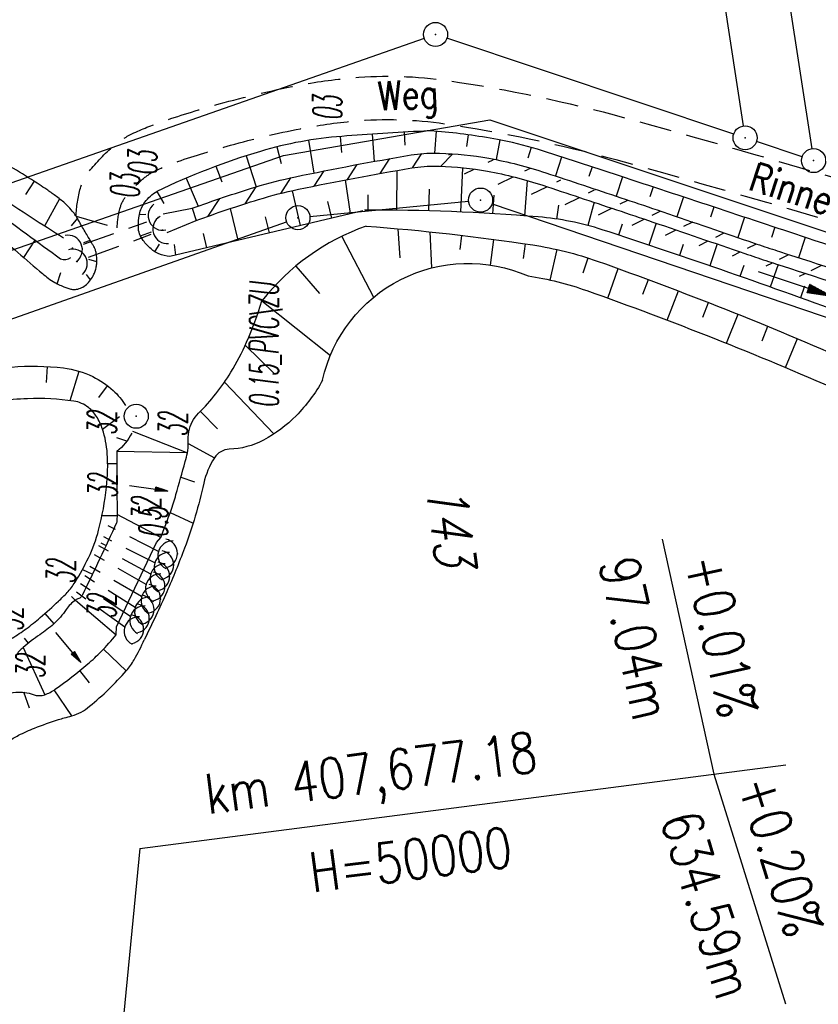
# Model space of a CAD drawing. Extents: x 446005 to 446745, y 447032 to 448234.
# Tile 94 of 127: x 446447 to 446497, y 447542 to 447603. Entities that reach past the tile are written whole.
import ezdxf

# ---------------------------------------------------------------- set-up
doc = ezdxf.new("R2010")
doc.units = 0
doc.header["$LTSCALE"] = 2
doc.header["$MEASUREMENT"] = 0
doc.linetypes.add('AUSGEZOGEN', pattern=[0])
doc.linetypes.add('GESTRICH-X2', pattern=[1.5, 1, -0.5])
doc.layers.get('0').update_dxf_attribs({"linetype": 'AUSGEZOGEN'})
for name, color, linetype in [('200-FLSTNR', 8, 'AUSGEZOGEN'), ('200-GRENZL', 8, 'AUSGEZOGEN'), ('200-GRENZP', 8, 'AUSGEZOGEN'), ('ANMERKUNG', 7, 'CONTINUOUS'), ('BOESCHG', 250, 'AUSGEZOGEN'), ('DURCHL', 200, 'GESTRICH-X2'), ('FBRTOP', 250, 'AUSGEZOGEN'), ('GRABEN', 250, 'AUSGEZOGEN'), ('NZ', 250, 'AUSGEZOGEN'), ('PFEILTOP', 200, 'AUSGEZOGEN'), ('Rinne', 200, 'CONTINUOUS'), ('RRB', 250, 'AUSGEZOGEN'), ('SCHSYMBOL', 200, 'AUSGEZOGEN'), ('sonstige Schächte', 4, 'AUSGEZOGEN'), ('WEG', 250, 'GESTRICH-X2')]:
    doc.layers.add(name, color=color, linetype=linetype)
doc.styles.add('ROMANS', font='romans.shx', dxfattribs={"width": 0.8})

# ---------------------------------------------------------------- blocks, each defined once
blk = doc.blocks.new('DL')
at = {"color": 0}
blk.add_arc((-0.3106833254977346, 0.0246800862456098), 0.9100732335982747, 282.5363002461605, 77.46369975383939, dxfattribs=at)
blk.add_point((0.5969366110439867, 0.0027149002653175), dxfattribs=at)
blk = doc.blocks.new('40')
at = {"color": 0}
blk.add_arc((0.0246800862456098, 0.3106833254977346), 0.9100732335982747, 192.5363002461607, 347.4636997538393, dxfattribs=at)
blk.add_point((0, 0), dxfattribs=at)
blk = doc.blocks.new('PFEIL2')
at = {"color": 0}
for p, q in [((0.8796887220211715, 0.0024565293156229), (-2.401395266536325, -0.0115320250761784)), ((0.8808543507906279, -0.2709205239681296), (0.8785230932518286, 0.2758335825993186)), ((0.8785230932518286, 0.2758335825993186), (2.429089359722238, 0.0090619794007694)), ((0.9110887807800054, 0.2702307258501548), (0.8785706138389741, 0.2646884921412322)), ((0.9651190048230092, 0.2609349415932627), (0.8786494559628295, 0.2461975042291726)), ((1.01914922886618, 0.2516391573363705), (0.8787282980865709, 0.2277065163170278)), ((1.073179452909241, 0.24234337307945), (0.8788071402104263, 0.2092155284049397)), ((1.127209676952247, 0.2330475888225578), (0.8788859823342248, 0.1907245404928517)), ((1.181239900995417, 0.2237518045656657), (0.8789648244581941, 0.1722335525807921)), ((1.235270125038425, 0.2144560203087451), (0.8790436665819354, 0.1537425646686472)), ((1.289300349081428, 0.2051602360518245), (0.8791225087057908, 0.1352515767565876)), ((1.34333057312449, 0.195864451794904), (0.8792013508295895, 0.1167605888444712)), ((1.397360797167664, 0.1865686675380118), (0.8792801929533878, 0.0982696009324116)), ((1.451391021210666, 0.1772728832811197), (0.8793590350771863, 0.0797786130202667)), ((1.505421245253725, 0.1679770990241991), (0.8794378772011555, 0.0612876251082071)), ((1.559451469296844, 0.1586813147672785), (0.8795167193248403, 0.0427966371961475)), ((1.613481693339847, 0.1493855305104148), (0.8795955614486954, 0.024305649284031)), ((1.66751191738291, 0.140089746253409), (0.8796744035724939, 0.005814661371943)), ((1.721542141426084, 0.1307939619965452), (0.8797532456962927, -0.0126763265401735)), ((1.775572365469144, 0.1214981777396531), (0.8798320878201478, -0.0311673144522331)), ((1.82960258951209, 0.1122023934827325), (0.8799109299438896, -0.0496583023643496)), ((1.883632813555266, 0.1029066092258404), (0.8799897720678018, -0.0681492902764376)), ((1.937663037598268, 0.0936108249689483), (0.8800686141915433, -0.08664027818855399)), ((1.991693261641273, 0.0843150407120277), (0.8801474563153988, -0.105131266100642)), ((2.045723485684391, 0.0750192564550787), (0.8802262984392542, -0.1236222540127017)), ((2.099753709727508, 0.0657234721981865), (0.8803051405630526, -0.1421132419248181)), ((2.153783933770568, 0.056427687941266), (0.8803839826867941, -0.1606042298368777)), ((2.207814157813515, 0.0471319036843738), (0.8804628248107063, -0.1790952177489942)), ((2.261844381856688, 0.0378361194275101), (0.8805416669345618, -0.1975862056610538)), ((2.31587460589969, 0.0285403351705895), (0.8806205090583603, -0.2160771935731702)), ((2.36990482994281, 0.0192445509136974), (0.8806993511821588, -0.2345681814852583)), ((2.423935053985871, 0.009948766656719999), (0.8807781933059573, -0.2530591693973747)), ((2.429089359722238, 0.0090619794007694), (0.8808543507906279, -0.2709205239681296))]:
    blk.add_line(p, q, dxfattribs=at)
blk = doc.blocks.new('GST')
at = {"color": 0}
blk.add_circle((0, 0), 0.75, dxfattribs=at)
blk.add_point((0, 0), dxfattribs=at)
blk = doc.blocks.new('10')
blk.add_blockref('GST', (0, 0))

msp = doc.modelspace()

# ---------------------------------------------------------------- hatches: boundary and pattern name
at = {"layer": 'Rinne'}
h = msp.add_hatch(dxfattribs=at)
h.set_pattern_fill('_USER', color=256, scale=1.5, angle=45, style=0, pattern_type=0)
h.set_pattern_definition([(26.38727292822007, (446481.127044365, 447593.3786282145), (-0.6666543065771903, 1.343715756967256), [])])
edge = h.paths.add_edge_path()
edge.add_arc((446472.8161718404, 447574.0199975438), 20.13901576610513, 79.78216072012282, 88.32739852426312, ccw=False)
edge.add_arc((446471.9099050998, 447568.9921612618), 25.24787641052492, 71.68070328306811, 79.78216072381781, ccw=False)
edge.add_arc((445928.1340679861, 445926.62159351), 1755.297945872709, 71.52270031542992, 71.68070328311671, ccw=False)
edge.add_arc((446347.4205713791, 447181.3887559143), 432.3309002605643, 71.20432964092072, 71.52270023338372, ccw=False)
edge.add_arc((445869.9028762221, 445778.3422165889), 1914.411444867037, 71.02325924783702, 71.20432964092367, ccw=False)
edge.add_arc((446525.3384950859, 447684.378698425), 101.1705853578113, 251.0232595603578, 251.8109236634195)
edge.add_arc((446543.6002412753, 447739.9578257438), 159.6729850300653, 251.8109236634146, 252.0392630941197)
edge.add_arc((438929.9944596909, 424252.9349435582), 24530.55254787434, 72.02084160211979, 72.03926391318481, ccw=False)
edge.add_arc((445939.7437911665, 445853.4571388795), 1821.101986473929, 71.9207747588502, 72.02084160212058, ccw=False)
edge.add_arc((444467.9341334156, 441344.9147954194), 6563.799291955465, 71.86806602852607, 71.92077440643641, ccw=False)
edge.add_arc((446472.8243685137, 447574.3609680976), 20.6099029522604, 79.78216071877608, 88.37160354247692, ccw=False)
edge.add_arc((446471.8647288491, 447569.0370265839), 26.01964061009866, 71.67754822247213, 79.7821607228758, ccw=False)
edge.add_arc((445908.3744619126, 445867.4368407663), 1818.494040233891, 71.52270039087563, 71.6775482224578, ccw=False)
edge.add_arc((446348.5971635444, 447184.8581989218), 429.4673803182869, 71.20406293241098, 71.52270008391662, ccw=False)
edge.add_arc((445867.0879104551, 445770.1052214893), 1923.916157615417, 71.02383792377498, 71.20406293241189, ccw=False)
edge.add_arc((446525.4965494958, 447684.8502654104), 100.8679096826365, 251.0238377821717, 251.8109468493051)
edge.add_arc((446543.8154174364, 447740.6033173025), 159.5533739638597, 251.8109468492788, 252.0392565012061)
edge.add_arc((438931.5684794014, 424257.7817471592), 24526.25656496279, 72.0208425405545, 72.03925714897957, ccw=False)
edge.add_arc((445939.8370208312, 445853.7420970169), 1821.602165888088, 71.92077433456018, 72.02084254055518, ccw=False)
edge.add_arc((444468.9381343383, 441347.989560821), 6561.364760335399, 71.86804851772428, 71.92077463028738, ccw=False)
edge.add_line((446510.877132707, 447583.5322513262), (446510.628867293, 447582.7717486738))

# ---------------------------------------------------------------- linework, layer by layer
at = {"layer": '200-GRENZL'}
for p, q in [((446447.2745003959, 447889.1587612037), (446492.3454324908, 447596.6612290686)), ((446455.8842406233, 447859.6780194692), (446496.6155713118, 447595.2407156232)), ((446472.4518543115, 447602.121807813), (446433.9684235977, 447588.6572415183)), ((446491.7486716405, 447596.1576325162), (446473.8715215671, 447602.1319015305)), ((446463.6785551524, 447594.8187979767), (446476.5513939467, 447597.0496294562)), ((446476.5513939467, 447597.0496294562), (446548.2990089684, 447573.0867271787)), ((446496.0179485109, 447594.7359978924), (446493.1721808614, 447595.6831364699)), ((446434.6084591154, 447584.6867057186), (446463.6785551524, 447594.8187979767)), ((446465.3267906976, 447591.0115808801), (446475.2233882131, 447591.9673798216)), ((446476.6805270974, 447591.7988233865), (446558.7598149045, 447563.9706948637)), ((446435.2771135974, 447580.5898134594), (446463.8732798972, 447590.6894685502))]:
    msp.add_line(p, q, dxfattribs=at)
at = {"layer": 'BOESCHG'}
for p, q in [((446473.2051869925, 447596.3319976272), (446473.1008357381, 447594.9685086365)), ((446465.2317187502, 447595.7646638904), (446465.5665085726, 447593.7255285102)), ((446467.2165280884, 447596.0066958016), (446467.2974963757, 447594.996190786)), ((446469.2113664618, 447596.1503553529), (446469.3258024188, 447594.4475205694)), ((446471.2074767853, 447596.2750617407), (446471.2545625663, 447595.4597085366)), ((446475.1926713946, 447596.1098334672), (446475.0934013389, 447595.3788364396)), ((446477.1674560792, 447595.7941264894), (446476.9351083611, 447594.5578602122)), ((446463.2737163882, 447595.3593562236), (446463.5321693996, 447594.3278523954)), ((446479.110971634, 447595.325400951), (446478.9116832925, 447594.651511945)), ((446461.3535099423, 447594.8011634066), (446461.9767112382, 447592.8630325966)), ((446481.01716485, 447594.7200932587), (446480.6372776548, 447593.539413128)), ((446459.4641795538, 447594.1454858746), (446459.8277968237, 447593.1704996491)), ((446470.7472144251, 447593.8834391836), (446470.719835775, 447591.3991894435)), ((446474.8374242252, 447594.0573250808), (446474.7181689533, 447591.291001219)), ((446482.9199922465, 447594.1042542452), (446482.7250975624, 447593.5055686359)), ((446448.1343711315, 447593.2111399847), (446447.5910100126, 447592.374949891)), ((446457.606896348, 447593.4038785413), (446458.3523578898, 447591.6545219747)), ((446467.8564470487, 447591.1930397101), (446467.5544728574, 447593.3004982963)), ((446478.8769902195, 447593.259731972), (446478.7109789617, 447591.054693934)), ((446484.8207067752, 447593.4819254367), (446484.423354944, 447592.2742771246)), ((446464.2102213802, 447592.6232805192), (446464.7255690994, 447590.4496945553)), ((446472.756268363, 447592.722340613), (446472.7194359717, 447591.361120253)), ((446486.720308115, 447592.8562120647), (446486.5198941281, 447592.2484449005)), ((446449.7067849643, 447592.1215910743), (446448.7868201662, 447590.4097707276)), ((446455.786, 447592.577), (446456.2104991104, 447591.8186741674)), ((446468.9589261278, 447591.4071677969), (446468.9587263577, 447592.3675066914)), ((446476.7839120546, 447592.344431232), (446476.7155210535, 447591.1888503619)), ((446488.6194997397, 447592.2292562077), (446488.2130640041, 447590.9994216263)), ((446460.3636250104, 447591.5085607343), (446460.8334693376, 447589.5268947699)), ((446466.4271003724, 447591.9424024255), (446466.6716189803, 447590.911094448)), ((446480.8291308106, 447591.7227774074), (446480.7005546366, 447590.8566967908)), ((446483.0455924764, 447591.8975702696), (446482.6576328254, 447590.4504765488)), ((446490.5182808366, 447591.6010581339), (446490.3117914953, 447590.9776107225)), ((446450.8434625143, 447590.9081109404), (446450.4443900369, 447590.4305342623)), ((446454.7, 447591.134), (446455.0914018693, 447591.1486210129)), ((446462.5405238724, 447590.9963071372), (446462.7795192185, 447589.9882946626)), ((446492.4166505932, 447590.9716181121), (446491.9975184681, 447589.7089124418)), ((446470.9434926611, 447588.4261594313), (446470.828551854, 447590.2497859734)), ((446484.792609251, 447590.5422675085), (446484.5658910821, 447589.8528870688)), ((446486.9223895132, 447590.5943108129), (446486.4642747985, 447589.2235124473)), ((446494.3146081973, 447590.3409364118), (446494.1021613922, 447589.7023024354)), ((446447.4788934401, 447588.4507156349), (446448.196564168, 447589.5323560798)), ((446451.6283499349, 447589.5262927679), (446451.207667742, 447589.3768845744)), ((446454.7550590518, 447589.8076529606), (446455.4555035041, 447590.0552875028)), ((446458.6780045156, 447589.9487458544), (446458.8874194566, 447589.0654948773)), ((446467.3058948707, 447589.7729543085), (446469.2951101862, 447585.9758168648)), ((446472.9174703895, 447587.8041201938), (446472.8192059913, 447590.0566941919)), ((446474.7018618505, 447588.9517041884), (446474.8068674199, 447589.8349051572)), ((446476.5775361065, 447587.9851501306), (446476.7911224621, 447589.5844650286)), ((446496.2121528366, 447589.7090133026), (446495.7906924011, 447588.4448273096)), ((446455.6579183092, 447588.8132155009), (446455.9581490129, 447589.2772871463)), ((446456.957344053, 447588.608910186), (446456.8930743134, 447589.2730045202)), ((446478.6363847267, 447588.3937055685), (446478.7715581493, 447589.3054259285)), ((446480.3113002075, 447587.0483591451), (446480.7396480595, 447588.952348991)), ((446488.5907622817, 447589.2658054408), (446488.3596182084, 447588.5850404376)), ((446490.7213992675, 447589.2988382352), (446490.251877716, 447587.9374857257)), ((446452.041, 447588.179), (446451.536950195, 447588.3257665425)), ((446456.9409081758, 447588.6060410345), (446456.9413695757, 447588.6040949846)), ((446482.3679486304, 447587.4963319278), (446482.6681844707, 447588.4247839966)), ((446447.8144683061, 447588.1631863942), (446447.8157680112, 447588.1647065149)), ((446464.4449699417, 447587.9208891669), (446465.9328952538, 447586.206905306)), ((446483.8919177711, 447585.9252812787), (446484.5547194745, 447587.7608610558)), ((446492.3809827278, 447587.965973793), (446492.1410097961, 447587.2808632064)), ((446494.5246797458, 447588.014573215), (446494.0269709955, 447586.6151879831)), ((446449.5749633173, 447586.8151993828), (446449.800519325, 447587.5278612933)), ((446451.6470000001, 447587.054), (446451.4047861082, 447587.3916482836)), ((446486.0935877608, 447586.1586072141), (446486.4328964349, 447587.0735030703)), ((446496.1722685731, 447586.667612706), (446495.9097179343, 447585.9404753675)), ((446487.6106892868, 447584.5460953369), (446488.3050718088, 447586.369962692)), ((446462.338, 447585.748), (446466.6030628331, 447582.3478293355)), ((446489.816058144, 447584.7413887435), (446490.1711061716, 447585.6502923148)), ((446491.3051039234, 447583.1029339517), (446492.0308605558, 447584.9145455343)), ((446493.5135149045, 447583.2601365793), (446493.8841964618, 447584.1627771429)), ((446494.9740614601, 447581.5962269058), (446495.7309758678, 447583.3950431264)), ((446461.2954929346, 447582.9932907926), (446463.1093596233, 447581.1895229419)), ((446448.9098104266, 447580.6537593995), (446448.9646430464, 447581.6544127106)), ((446450.3770476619, 447579.5276466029), (446450.9385065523, 447581.3642416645)), ((446452.1595236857, 447579.7338849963), (446452.7077624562, 447580.4534678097)), ((446459.9966615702, 447580.6777431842), (446463.0788226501, 447577.4505920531)), ((446452.3970000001, 447577.745), (446453.452286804, 447578.5385134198)), ((446458.4952496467, 447578.8556777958), (446459.5741774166, 447577.7777815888)), ((446453.9068566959, 447577.0038338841), (446453.2904038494, 447577.2030057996)), ((446457.7369495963, 447576.8468699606), (446459.367, 447575.961)), ((446457.687, 447576.269), (446453.268, 447576.355)), ((446453.2964114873, 447575.589792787), (446452.7176018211, 447575.5888541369)), ((446452.9830461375, 447574.3547052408), (446453.297808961, 447574.3550013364)), ((446457.2834549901, 447574.7607185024), (446458.1280056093, 447574.4704757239)), ((446452.3629949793, 447572.3582991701), (446453.299898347, 447572.3549982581)), ((446456.024, 447570.985), (446453.299, 447572.434)), ((446456.612747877, 447572.5492498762), (446458.0483397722, 447571.8924837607)), ((446452.2915231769, 447570.6557893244), (446452.6195586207, 447570.5021047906)), ((446451.1403908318, 447568.9942752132), (446451.7628363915, 447568.6948880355)), ((446450.4529512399, 447567.3190719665), (446450.6975214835, 447567.0825163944)), ((446450.705, 447567.089), (446453.255, 447564.927)), ((446448.7923754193, 447566.2435939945), (446449.3609149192, 447565.6067112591)), ((446447.5162507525, 447564.7168437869), (446447.7683492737, 447564.3987850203)), ((446447.441, 447564.131), (446448.8049999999, 447561.188)), ((446453.876916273, 447562.6802965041), (446452.4563818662, 447564.0357983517)), ((446451.5918655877, 447561.9359129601), (446450.9764386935, 447562.6931543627)), ((446447.844480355, 447560.3369458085), (446447.4904069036, 447561.3347708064)), ((446450.477297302, 447559.8634572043), (446449.3859247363, 447561.4813463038))]:
    msp.add_line(p, q, dxfattribs=at)
for points in [[(446449.4570000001, 447592.312, 0.009111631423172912), (446448.9131334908, 447592.6939692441, 0.005372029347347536), (446447.9723420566, 447593.314814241, 0.01210972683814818), (446446.4728871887, 447594.2307443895, -0.008802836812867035), (446444.402, 447595.477, -0.01545515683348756), (446441.8057596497, 447597.2162808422, -0.01298568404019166), (446438.8386760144, 447599.4584693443, -0.01858170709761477), (446437.151281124, 447600.909597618, -0.04643387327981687), (446436.5559017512, 447601.574116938, -0.01436774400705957), (446436.4618490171, 447601.7089609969, -0.00448472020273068), (446436.177082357, 447602.1519305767, -0.0399061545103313), (446434.9233891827, 447604.5448463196, -0.04520844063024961), (446434.19, 447606.815, -0.04264788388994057), (446433.4171039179, 447612.4264588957, 0.02106602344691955), (446432.345, 447623.828, 0.002928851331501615), (446428.6142369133, 447649.9727985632, -0.003577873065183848), (446425.588, 447671.379, -0.002932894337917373), (446424.4990234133, 447679.8790662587, -0.000358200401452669), (446416.041, 447749.533, -0.02617098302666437), (446412.608000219, 447800.0961849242, 0.06925676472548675), (446409.6629999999, 447819.099, 0.06448426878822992)], [(446430.437902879, 447604.620145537, 0.001972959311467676), (446430.9793953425, 447602.9100244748, 0.001353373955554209), (446431.6927264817, 447600.7082156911, 0.003160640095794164), (446432.0066737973, 447599.7681978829, 0.01796800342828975), (446432.1113824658, 447599.493838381, 0.006880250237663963), (446432.42, 447598.792, 0.05263402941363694), (446432.8298152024, 447598.0976765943, 0.02312139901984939), (446433.9878609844, 447596.6790650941, 0.04215764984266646), (446435.8250319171, 447594.9479640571, 0.06314899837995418), (446437.269, 447594.072, 0.008428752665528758), (446438.9210505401, 447593.369045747, -0.005916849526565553), (446441.2793685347, 447592.3795341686, -0.002488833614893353), (446444.6355136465, 447590.9045191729, -0.03750474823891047), (446444.85, 447590.789, -0.05331603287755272), (446445.4394727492, 447590.3166461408, 0.0175756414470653), (446447.1166488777, 447588.7637964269, 0.002413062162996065), (446448.6564472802, 447587.448433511, 0.01077415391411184), (446449.009, 447587.1629999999, 0.04146821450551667)], [(446511.7824313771, 447584.4880573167, 0.0008221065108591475), (446496.344, 447589.664, 0.001008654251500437), (446484.6340395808, 447593.5422850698, 0.002308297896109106), (446479.506, 447595.203, 0.03255637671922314), (446477.0246034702, 447595.8194124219, 0.02206985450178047), (446473.289, 447596.324, 0.03553961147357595), (446472.4196971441, 447596.3405889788, 0.00602760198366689), (446467.31, 447596.013, 0.05347326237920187), (446462.2426350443, 447595.075581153, 0.03975236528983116), (446455.786, 447592.577)], [(446449.009, 447587.1629999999, 0.04146821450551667), (446449.4225805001, 447586.8943095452, 0.02928558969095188), (446450.055449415, 447586.600455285, 0.02524138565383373), (446450.299935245, 447586.5178931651, 0.02877464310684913), (446450.521, 447586.469, 0.08512104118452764), (446450.7830171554, 447586.47154136, 0.06657739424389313), (446451.1009144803, 447586.5742461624, 0.06895357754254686), (446451.3861962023, 447586.7624358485, 0.06017331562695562), (446451.6470000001, 447587.054, 0.03425852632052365), (446451.8626610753, 447587.4129012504, 0.05261469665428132), (446451.9607572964, 447587.6677392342, 0.02666624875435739), (446452.0196967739, 447587.9456275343, 0.03233559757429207), (446452.041, 447588.179, 0.03092900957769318), (446452.02731306, 447588.5648747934, 0.04518215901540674), (446451.9779658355, 447588.8248319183, 0.01487082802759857), (446451.9143379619, 447589.0250922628, 0.0459813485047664), (446451.886, 447589.0870000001, 0.002720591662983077), (446451.776505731, 447589.2753353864, 0.001125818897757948), (446451.5084162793, 447589.7284044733, 0.001270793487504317), (446451.1040825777, 447590.4043119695, -0.006991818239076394), (446451.032, 447590.528, -0.001596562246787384), (446450.9516957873, 447590.6714021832, 0.0002055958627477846), (446450.8713915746, 447590.8148043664, 0.0004018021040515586), (446450.8333021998, 447590.8826285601, 0.000188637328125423), (446450.752, 447591.027, 0.03539592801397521), (446450.6781288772, 447591.1387686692, 0.01293524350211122), (446450.447673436, 447591.4233733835, 0.03329361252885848), (446450.0468054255, 447591.8342387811, 0.02516675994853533), (446449.4570000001, 447592.312, 0.009111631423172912)], [(446456.595, 447588.523, -0.07026553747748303), (446455.9063220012, 447588.6895380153, -0.08740429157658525), (446455.42, 447588.989, -0.04864122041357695), (446454.9312839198, 447589.5164579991, -0.07399989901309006), (446454.703, 447589.932, -0.08826026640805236), (446454.6296272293, 447590.3385370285, -0.04539805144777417), (446454.7, 447591.134, -0.1170782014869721), (446455.0381506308, 447591.9076391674, -0.09809374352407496), (446455.786, 447592.577)], [(446509.8524218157, 447581.1563780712, -1.851875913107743e-05), (446509.6441044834, 447581.2195298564, -0.01517582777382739), (446499.2682519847, 447584.7125568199, 0.009980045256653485), (446483.5486445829, 447590.1870369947, 0.05834888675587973), (446479.5674723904, 447590.9882475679, 0.0217640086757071), (446468.7198772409, 447591.4061989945)], [(446466.115, 447580.803, -0.4720109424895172), (446478.9249948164, 447587.3090347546, -0.04755130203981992), (446482.5910163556, 447586.3906025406, -0.01842654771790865), (446498.3320813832, 447580.1516796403, 0.03020618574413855)], [(446446.761, 447564.71, 0.02117174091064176), (446447.6436542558, 447565.3033807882, 0.02024907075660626), (446448.512, 447565.998, 0.008588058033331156), (446449.6527547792, 447567.0237584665, 0.01745841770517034), (446450.187, 447567.557, 0.05015872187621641), (446450.6877125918, 447568.2140285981, 0.02406134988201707), (446451.516, 447569.72, 0.05112643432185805), (446452.154544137, 447571.4554533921, 0.03461781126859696), (446452.646, 447574.138, 0.04525853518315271), (446452.6911057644, 447576.2324764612, 0.06164162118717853), (446452.3970000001, 447577.745, 0.06567337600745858), (446452.0157809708, 447578.5416218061, 0.07813877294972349), (446451.518, 447579.094, 0.1348032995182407), (446450.6002011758, 447579.496607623, 0.04611883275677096), (446447.721, 447579.65, 0.04065897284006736), (446444.195235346, 447579.224079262, 0.07479024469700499)], [(446442.590410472, 447541.7503650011, -0.008784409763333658), (446442.7465762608, 447548.1756220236, -0.01195582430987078), (446443.057, 447552.888, -0.00129131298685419), (446443.2228941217, 447554.6807719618, -0.009676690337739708), (446443.2502765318, 447554.9194885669, -0.007872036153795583), (446443.2736869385, 447555.0751185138, -0.01024295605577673), (446443.296, 447555.194, -0.07023923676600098), (446443.327344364, 447555.2808738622, -0.01851738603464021), (446443.5016871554, 447555.5828818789, -0.05768668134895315), (446443.9833348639, 447556.1836099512, -0.02522054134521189), (446445.2929999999, 447557.354, -0.01758680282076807), (446446.4926376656, 447558.2540985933, -0.03385059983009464), (446447.1611747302, 447558.6556153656, -0.02458975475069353), (446448.1551438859, 447559.1042820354, -0.01686609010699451), (446449.653, 447559.636, -0.01693372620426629), (446450.0126953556, 447559.7369117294, 0.0131361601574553), (446450.477297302, 447559.8634572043, 0.1002663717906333), (446451.5929776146, 447560.461501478, 0.03952461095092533), (446453.876916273, 447562.6802965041, 0.04890205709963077), (446454.3703730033, 447563.3669449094, 0.02957367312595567), (446454.998, 447564.614)]]:
    msp.add_lwpolyline(points, format="xyb", dxfattribs=at)
msp.add_lwpolyline([(446468.6174381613, 447591.3734673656), (446456.595, 447588.523)], dxfattribs=at)
at = {"layer": 'BOESCHG', "flags": 128}
msp.add_lwpolyline([(446466.115, 447580.803, -0.06914046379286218), (446464.4656338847, 447578.5873578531, -0.07536995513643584), (446462.435, 447577.068, -0.1151495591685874), (446460.3017094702, 447576.4945206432, 0.2475467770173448), (446459.367, 447575.961, 0.08753772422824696), (446458.7095959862, 447574.3714917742, -0.03548156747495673), (446457.51, 447570.329, -0.01368156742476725), (446456.3967127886, 447567.5955138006, -0.01226115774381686), (446454.998, 447564.614)], format="xyb", dxfattribs=at)
msp.add_lwpolyline([(446454.27, 447577.623), (446457.687, 447576.269)], dxfattribs=at)
at = {"layer": 'BOESCHG'}
msp.add_arc((446450.0299999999, 447588.9170000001), 0.6000000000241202, 245.8330123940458, 309.2294019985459, dxfattribs=at)
at = {"layer": 'DURCHL'}
for p, q in [((446451.219, 447589.281), (446455.156, 447590.688)), ((446451.531, 447588.469), (446455.438, 447589.906)), ((446455.8887008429, 447570.1238761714), (446452.747304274, 447571.7219076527)), ((446455.6557008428, 447569.4058761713), (446452.4670144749, 447571.0279312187)), ((446455.1137008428, 447568.0648761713), (446451.8858575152, 447569.9110862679)), ((446455.3997008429, 447568.6968761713), (446452.1589933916, 447570.4744716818)), ((446454.8357008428, 447567.3038761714), (446451.5997760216, 447569.1875573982)), ((446454.1347008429, 447566.0718761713), (446451.0232055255, 447568.1097278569)), ((446454.4357008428, 447566.6238761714), (446451.2925113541, 447568.5909801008)), ((446453.7837008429, 447565.3928761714), (446450.7726203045, 447567.5793766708))]:
    msp.add_line(p, q, dxfattribs=at)
at = {"layer": 'FBRTOP'}
for points in [[(446398.977125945, 447461.2377589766, -4.738676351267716e-05), (446398.9886590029, 447461.1274161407, 0.002049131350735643), (446399.052, 447460.5440000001, 0.01192265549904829), (446399.1385384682, 447459.9120297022, 0.001258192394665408), (446400.116, 447453.948, 0.0008532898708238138), (446400.9328518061, 447449.0924985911, -0.001542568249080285), (446401.381, 447446.406, -0.003549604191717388), (446402.2938413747, 447440.5680989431, 0.003291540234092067), (446403.275, 447434.2720000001, 0.0002201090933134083), (446403.7748168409, 447431.2063498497, 7.325592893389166e-05), (446405.282, 447421.9960000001, 0.00132459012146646), (446406.7274213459, 447413.3154183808, -0.004232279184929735), (446407.164, 447410.596, -0.005148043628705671), (446407.3344509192, 447409.3901445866, -0.0005178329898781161), (446408.893, 447397.384, -8.115706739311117e-05), (446411.2558121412, 447379.0098895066, 0.0002346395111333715), (446412.075, 447372.655, 5.814670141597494e-06), (446414.0837407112, 447357.1309776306, 9.957743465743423e-06), (446415.2570000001, 447348.066, 1.621935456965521e-05), (446416.8535000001, 447335.736, -7.807919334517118e-07), (446418.45, 447323.406, -0.0001459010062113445)], [(446363.3269939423, 447740.4477453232, 2.37127223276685e-06), (446366.277, 447717.758, 0.0003261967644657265)]]:
    msp.add_lwpolyline(points, format="xyb", dxfattribs=at)
at = {"layer": 'GRABEN'}
for points in [[(446449.9717003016, 447589.6572561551, -0.005549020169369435), (446445.9303558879, 447592.2687094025, -0.00788441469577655), (446442.5050602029, 447594.6148699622, -0.004489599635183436), (446435.6227849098, 447599.5834877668, -0.03390323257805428), (446434.7635768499, 447600.3102223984, -0.1157189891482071), (446433.4854487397, 447602.3019080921, -0.05094095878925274), (446432.2298158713, 447607.4701554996, -0.0009745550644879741), (446431.0551070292, 447616.1453982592, -0.00125027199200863), (446430.1695490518, 447622.9115397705, -6.963391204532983e-05), (446425.8723076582, 447656.4322299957, -0.0001558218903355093), (446423.9587049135, 447671.4128693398, -0.0007579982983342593), (446423.7536341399, 447673.0419490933, -1.620209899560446e-05), (446414.2776392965, 447749.2714689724, -0.003985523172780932), (446411.6543794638, 447771.8488847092, -0.001894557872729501), (446406.6948896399, 447819.4053276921)], [(446431.331033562, 447607.0653955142, 0.06240919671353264), (446432.7711677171, 447601.6423532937, 0.1399228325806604), (446434.3341013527, 447599.6379240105, 0.0006056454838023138), (446437.7320639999, 447597.1641649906, -0.0004509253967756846), (446442.2969372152, 447593.8430412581, -0.0003425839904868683), (446445.5256062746, 447591.486213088, -0.0002594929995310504), (446449.7843615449, 447588.3695863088)]]:
    msp.add_lwpolyline(points, format="xyb", dxfattribs=at)
at = {"layer": 'GRABEN', "flags": 128}
for points in [[(446456.1838229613, 447591.18942895), (446457.9910079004, 447591.5225086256)], [(446456.4362592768, 447590.016310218), (446458.2249920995, 447590.7574913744)]]:
    msp.add_lwpolyline(points, dxfattribs=at)
at = {"layer": 'NZ'}
for p, q in [((446487.2908172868, 447570.8781666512), (446490.5063545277, 447556.2268759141)), ((446454.7314024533, 447551.5941587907), (446494.994023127, 447556.8080115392)), ((446490.5063545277, 447556.2268759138), (446494.9865998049, 447541.9115902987)), ((446454.7314024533, 447551.5941587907), (446451.9761470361, 447523.5509066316))]:
    msp.add_line(p, q, dxfattribs=at)
at = {"layer": 'Rinne'}
for p, q in [((446469.703423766, 447593.6994027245), (446470.3097980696, 447594.622984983)), ((446471.7283301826, 447594.0504933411), (446472.3098256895, 447594.9361821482)), ((446473.4986230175, 447594.147446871), (446474.2364281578, 447594.9224414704)), ((446465.5989465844, 447592.9139610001), (446466.2177620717, 447593.8564927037)), ((446467.660458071, 447593.3208056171), (446468.2728593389, 447594.2535676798)), ((446463.5033928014, 447592.4552658), (446464.1429586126, 447593.429402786)), ((446461.2848552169, 447591.8092512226), (446461.9767112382, 447592.8630325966)), ((446458.9795207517, 447591.0310343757), (446459.6998478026, 447592.1281806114))]:
    msp.add_line(p, q, dxfattribs=at)
for points in [[(446457.9910079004, 447591.5225086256, -0.01401312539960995), (446461.9218277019, 447592.8463062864, -0.02253067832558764), (446464.420998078, 447593.4891519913, -0.01009327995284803), (446471.6305512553, 447594.8497379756, -0.04645946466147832), (446473.2234349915, 447594.9670071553, -0.002264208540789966), (446473.4100412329, 447594.9625478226, -0.0353777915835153)], [(446473.4100412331, 447594.9625478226, -0.03749607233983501), (446476.4803832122, 447594.6440067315, -0.0353777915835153), (446480.0443794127, 447593.7375329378, -0.0006756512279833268), (446484.7077939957, 447592.186232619, -0.001390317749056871), (446486.9709376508, 447591.4229900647, -0.0007863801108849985), (446492.6968526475, 447589.4641286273, 0.003434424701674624), (446494.0102872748, 447589.0225528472, 0.0009961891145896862), (446494.6146933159, 447588.8252955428, -8.034888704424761e-05), (446502.1127960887, 447586.3933612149, -0.0004366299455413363), (446505.1380465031, 447585.4086934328, -0.0002300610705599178), (446510.877132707, 447583.5322513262)], [(446458.2249920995, 447590.7574913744, -0.01412441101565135), (446462.119565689, 447592.0700472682, -0.0226273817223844), (446464.605001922, 447592.7088480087, -0.009996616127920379), (446471.6763215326, 447594.0419309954, -0.04661431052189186), (446473.2185650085, 447594.1549928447, -0.002302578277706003), (446473.4039946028, 447594.1504327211, -0.03536400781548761)], [(446473.4039946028, 447594.1504327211, -0.03730292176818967), (446476.3886553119, 447593.8396170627, -0.03536400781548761), (446479.8456205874, 447592.9604670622, -0.0006894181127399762), (446484.4387330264, 447591.4326934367, -0.001389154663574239), (446486.7150623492, 447590.6650099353, -0.0007900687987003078), (446492.4394102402, 447588.7066672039, 0.003436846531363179), (446493.7577127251, 447588.2634471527, 0.0009963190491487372), (446494.3626507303, 447588.0660161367, -8.038249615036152e-05), (446501.8652039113, 447585.6326387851, -0.0004366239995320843), (446504.8895824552, 447584.6482547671, -0.0002299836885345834), (446510.628867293, 447582.7717486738)]]:
    msp.add_lwpolyline(points, format="xyb", dxfattribs=at)
at = {"layer": 'Rinne', "flags": 128}
msp.add_lwpolyline([(446457.9910079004, 447591.5225086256), (446458.2249920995, 447590.7574913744)], dxfattribs=at)
at = {"layer": 'RRB'}
for points in [[(446468.835244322, 447590.4131431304, -0.01884860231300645), (446479.2173385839, 447589.2375814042, -0.0475513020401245), (446483.2424364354, 447588.2291913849, -0.01842654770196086), (446499.1171106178, 447581.937312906, 0.03020618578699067)], [(446456.024, 447570.985, 0.009323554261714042), (446456.6445957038, 447572.6389027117, 0.01528956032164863), (446456.973, 447573.665, 0.00288923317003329), (446457.5508287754, 447575.7256100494, 0.01103894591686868), (446457.687, 447576.269, 0.07332107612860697), (446457.7346196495, 447576.885554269, -0.06399046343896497), (446457.776, 447577.592, -0.1512671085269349), (446458.3864224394, 447578.7459300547, 0.0595830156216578), (446460.4, 447581.299, 0.03450439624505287), (446461.375176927, 447583.1730596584, 0.02650298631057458), (446462.338, 447585.748)], [(446446.71, 447581.62, -0.05026607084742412), (446449.9627374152, 447581.5677350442, -0.08644021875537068), (446451.785, 447581.026, -0.0672958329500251), (446453.0568479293, 447580.1636889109, -0.07785297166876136), (446453.8302123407, 447579.2174592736, -0.06396422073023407)], [(446453.297, 447576.355, 0.0003019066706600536), (446453.2963638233, 447575.301401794, 0.0002811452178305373), (446453.297, 447574.17, 2.551456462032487e-05), (446453.2984910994, 447572.9016384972, -6.92024691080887e-05), (446453.299, 447572.434, -0.004632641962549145), (446453.2962787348, 447572.1067509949, -0.011858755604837), (446453.291, 447571.979, -0.0920050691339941), (446453.2743235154, 447571.913280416, -0.002468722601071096), (446452.214, 447569.643, -0.003801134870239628), (446451.1377730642, 447567.4120660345, -0.05253452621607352), (446451.042, 447567.26, -0.1723667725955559), (446450.9245433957, 447567.18596861, 0.09776112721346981), (446450.705, 447567.089, 0.09440630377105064), (446450.1301137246, 447566.4981709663, -0.06526548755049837), (446449.3529999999, 447565.601, -0.03277860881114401), (446448.4832724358, 447564.9244625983, 0.02756376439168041), (446447.441, 447564.131, 0.0661295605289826), (446446.9876994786, 447563.627452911, -0.05090974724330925)], [(446454.2139754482, 447577.5065651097, -0.1033888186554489), (446453.297, 447576.355, 0.0003019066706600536)], [(446443.657, 447559.948, -0.04027156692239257), (446445.7508122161, 447561.0239250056, -0.0742499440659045), (446446.994, 447561.336, -0.1140925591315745), (446448.0806292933, 447561.1945066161, 0.175625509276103), (446448.805, 447561.188, 0.07120641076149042), (446449.4487577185, 447561.5238804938, 0.01993045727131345), (446451.484, 447563.113, 0.02365745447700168), (446452.3093572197, 447563.8820323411, 0.01893301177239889), (446453.255, 447564.927)]]:
    msp.add_lwpolyline(points, format="xyb", dxfattribs=at)
msp.add_lwpolyline([(446453.255, 447564.927), (446453.262, 447565.417), (446455.762, 447570.682), (446456.024, 447570.985)], dxfattribs=at)
msp.add_arc((446473.5634630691, 447576.9710551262), 14.24941340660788, 109.3791872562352, 141.9789231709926, dxfattribs=at)
at = {"layer": 'WEG', "flags": 128}
for points in [[(446450.752, 447591.027, -0.06365730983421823), (446451.0196966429, 447592.790099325, -0.09940947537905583), (446451.546, 447593.811, -0.04654595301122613), (446453.1042416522, 447595.4270598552, -0.07041989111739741), (446454.357, 447596.23, -0.02554582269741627), (446456.2308120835, 447596.9747114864, -0.01427470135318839), (446459.678, 447598.036, -0.01917713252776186), (446464.5037209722, 447599.1748983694, -0.02698050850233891), (446467.995, 447599.665, -0.05796597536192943), (446473.9591270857, 447599.4843340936, -0.03067587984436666), (446484.966, 447597.1679999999, -0.00806786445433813), (446506.6818300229, 447590.8084882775, 0.006172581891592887), (446535.033, 447582.389, 0.001412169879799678), (446560.0278475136, 447575.3770186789, 0.00609702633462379), (446565.841, 447573.84, 0.02424908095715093), (446571.2398452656, 447572.7579270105, 0.008702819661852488), (446586.441, 447570.741, 0.01624954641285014), (446601.6931513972, 447569.4873505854, 0.04796192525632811), (446606.8830000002, 447569.7279999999, 0.01008178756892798), (446614.0308520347, 447570.8987532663, 0.003194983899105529), (446636.4778483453, 447575.1902074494, 0.0003896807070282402), (446640.5485312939, 447575.9987401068, 0.0001221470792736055), (446653.5324115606, 447578.5914599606, 0.01201727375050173), (446662.4209559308, 447580.5919277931, 0.007102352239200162), (446677.3187002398, 447584.5488391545)], [(446453.3145837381, 447590.2961481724, -0.06795625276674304), (446453.4956545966, 447591.5616169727, -0.1031085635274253), (446453.8895386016, 447592.3121108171, -0.04287708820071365), (446454.8974749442, 447593.3422412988, -0.06420112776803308), (446455.7031760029, 447593.8728325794, -0.03174161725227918), (446457.0868897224, 447594.4427011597, -0.01383191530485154), (446460.3654016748, 447595.4552380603, -0.01961999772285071), (446464.7349607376, 447596.4905646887, -0.02625062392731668), (446468.0589755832, 447596.9621313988, -0.05869782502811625), (446473.7353931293, 447596.7984684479, -0.03053408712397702), (446484.3919957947, 447594.5589994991, -0.008257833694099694), (446505.8339622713, 447588.2840360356, 0.006212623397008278), (446534.2994782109, 447579.8270866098, 0.001302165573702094), (446557.2889680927, 447573.3714070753, 0.00605650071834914)]]:
    msp.add_lwpolyline(points, format="xyb", dxfattribs=at)
msp.add_lwpolyline([(446450.752, 447591.027), (446453.3145837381, 447590.2961481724)], dxfattribs=at)

# ---------------------------------------------------------------- block references
at = {"layer": '200-GRENZP', "rotation": 277.4472801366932}
for p in [(446473.1597021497, 447602.369645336), (446492.4604910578, 447595.9198887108), (446496.7296383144, 447594.4992456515), (446475.9703019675, 447592.0398011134), (446464.5798769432, 447590.9391595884)]:
    msp.add_blockref('GST', p, dxfattribs=at)
at = {"layer": 'PFEILTOP', "rotation": 341.1590327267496}
msp.add_blockref('PFEIL2', (446495.5739085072, 447586.8001717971), dxfattribs=at)
at = {"layer": 'PFEILTOP', "zscale": 0.5}
for p, xscale, yscale, rotation in [((446455.2600809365, 447574.0531606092), 0.5, 0.5, 351.8845023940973), ((446450.2585363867, 447564.1342121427), 0.500000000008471, 0.5000000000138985, 309.5054296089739)]:
    msp.add_blockref('PFEIL2', p, dxfattribs=dict(at, xscale=xscale, yscale=yscale, rotation=rotation))
at = {"layer": 'SCHSYMBOL'}
for name, p, rotation in [('40', (446455.861, 447590.953), 295.0981348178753), ('40', (446456.136, 447590.16), 287.5312269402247), ('40', (446450.5239999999, 447589.036), 113.0543279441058), ('40', (446450.8199999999, 447588.2060000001), 119.6701023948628), ('10', (446454.498, 447578.553), 277.4164000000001), ('DL', (446456.466, 447569.972), 165), ('DL', (446456.2329999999, 447569.254), 165), ('DL', (446455.977, 447568.545), 165), ('DL', (446455.691, 447567.9129999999), 165), ('DL', (446455.4129999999, 447567.152), 165), ('DL', (446455.013, 447566.472), 165), ('DL', (446454.7120000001, 447565.92), 165), ('DL', (446454.361, 447565.241), 165)]:
    msp.add_blockref(name, p, dxfattribs=dict(at, rotation=rotation))
at = {"layer": 'sonstige Schächte'}
for p in [(446456.466, 447569.972), (446456.2329999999, 447569.254), (446455.977, 447568.545), (446455.691, 447567.9129999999), (446455.4129999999, 447567.152), (446454.7120000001, 447565.92), (446455.013, 447566.472), (446454.361, 447565.241)]:
    msp.add_blockref('DL', p, dxfattribs=at)

# ---------------------------------------------------------------- texts
at = {"layer": '200-FLSTNR', "style": 'ROMANS', "oblique": 15, "width": 0.8}
msp.add_text('143', height=2.5, rotation=277.4472801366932, dxfattribs=at).set_placement((446472.5364638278, 447574.2054916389))
at = {"layer": 'ANMERKUNG', "style": 'ROMANS', "oblique": 7, "width": 0.5}
for s, p in [('03', (446467.31, 447597.013)), ('03', (446455.786, 447593.577)), ('03', (446454.7, 447592.134)), ('0.15_PVC\\ZU', (446463.366, 447579.0870000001)), ('32', (446453.268, 447577.355)), ('32', (446457.687, 447577.269)), ('32', (446453.299, 447573.434)), ('32', (446456.024, 447571.985)), ('0.5', (446456.466, 447570.972)), ('32', (446450.705, 447568.089)), ('32', (446453.255, 447565.927)), ('32', (446447.441, 447565.131)), ('32', (446448.805, 447562.188))]:
    msp.add_text(s, height=1.8, rotation=90, dxfattribs=at).set_placement(p)
at = {"layer": 'NZ', "style": 'ROMANS', "width": 0.8}
for s, height, rotation, p in [('97.04m', 2.499999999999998, 282.3785193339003, (446483.3090397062, 447569.4620612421)), ('+0.01%', 2.499999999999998, 282.3785193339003, (446488.6798381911, 447569.6114909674)), ('km 407,677.18', 2.499999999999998, 7.378519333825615, (446458.9567216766, 447553.7369857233)), ('+0.20%%%', 2.499999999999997, 287.3785193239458, (446491.9693425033, 447555.6787458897)), ('634.59m', 2.499999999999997, 287.3785193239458, (446487.1438340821, 447553.4461646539)), ('H=50000', 2.499999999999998, 7.378519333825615, (446465.4714733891, 447548.8456519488))]:
    msp.add_text(s, height=height, rotation=rotation, dxfattribs=at).set_placement(p)
at = {"layer": 'Rinne', "style": 'ROMANS', "width": 0.8}
msp.add_text('Rinne', height=1.8, rotation=341.8030400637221, dxfattribs=at).set_placement((446492.5904956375, 447592.7168631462))
at = {"layer": 'WEG', "style": 'ROMANS', "width": 0.8}
msp.add_text('Weg', height=1.8, rotation=2.794950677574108, dxfattribs=at).set_placement((446469.6089262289, 447597.6246375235))

doc.saveas('drawing.dxf')
